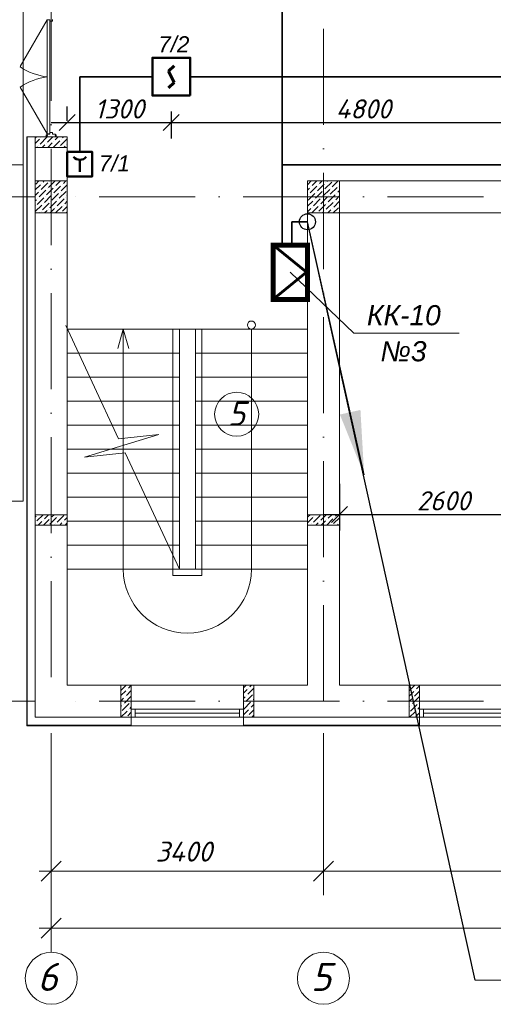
# Model space of a CAD drawing. Header units: millimetres. Extents: x 1114507 to 93926427, y 174473 to 817039.
# Tile 118 of 256: x 1738176 to 1744093, y 476214 to 488516. Entities that reach past the tile are written whole.
import ezdxf

# ---------------------------------------------------------------- set-up
doc = ezdxf.new("R2010")
doc.units = ezdxf.units.MM
doc.linetypes.add('ACAD-1 эт$0$Пл-секц-основа$0$ACAD_ISO10W100', pattern=[18, 12, -3, 0, -3])
doc.linetypes.add('ACAD_ISO10W100', pattern=[18, 12, -3, 0, -3])
for name, color, linetype, lineweight in [('Doors', 86, 'Continuous', 13), ('expl', 234, 'Continuous', 13), ('PLAN', 250, 'Continuous', 25), ('SHEMA', 174, 'Continuous', 25), ('Основная', 7, 'Continuous', 50), ('Пожарная сигнализация', 150, 'Continuous', 50), ('размеры', 12, 'Continuous', 15)]:
    doc.layers.add(name, color=color, linetype=linetype, lineweight=lineweight)
doc.layers.add('kcd_tx', color=7, linetype='Continuous')
doc.layers.add('RAZMERNAR', color=152, linetype='Continuous')
doc.styles.get("Standard").update_dxf_attribs({"font": 'isocpeui.ttf'})
doc.linetypes.add('FENCELINE1', pattern='A,6.35,-2.54,[133,ltypeshp.shx,S=2.54,R=0,X=-2.54,Y=0],-2.54,25.4', length=36.83)
doc.dimstyles.new('Внешние', dxfattribs={"dimtxt": 800, "dimasz": 800, "dimexe": 800, "dimexo": 100, "dimgap": 300, "dimtad": 1, "dimdec": 0, "dimzin": 9, "dimtxsty": 'Standard', "dimblk": 'ARCHTICK', "dimcen": 800, "dimdle": 800, "dimadec": 0, "dimazin": 0, "dimtfac": 1, "dimtdec": 0, "dimtmove": 0, "dimatfit": 3, "dimfxl": 0, "dimarcsym": 0})
doc.dimstyles.new('Санжар', dxfattribs={"dimtxt": 240, "dimasz": 200, "dimexe": 200, "dimexo": 200, "dimgap": 50, "dimtad": 1, "dimdec": 0, "dimtxsty": 'Standard', "dimblk": 'OBLIQUE', "dimcen": 2.5, "dimdle": 200, "dimclrd": 152, "dimclre": 152, "dimclrt": 152, "dimadec": 0, "dimazin": 0, "dimtfac": 1, "dimtdec": 0, "dimtmove": 0, "dimatfit": 3, "dimldrblk": 'OBLIQUE', "dimfxl": 0, "dimlwd": 0, "dimlwe": 0, "dimarcsym": 0})

# ---------------------------------------------------------------- blocks, each defined once
blk = doc.blocks.new('blokqav3mak')
at = {"color": 1, "linetype": 'ACAD_ISO10W100', "lineweight": 0, "ltscale": 100}
for p, q in [((1599766, 782725), (1599766, 766825)), ((1603166, 782425), (1603166, 766825)), ((1626766, 773125), (1599766, 773125)), ((1626766, 766825), (1599766, 766825))]:
    blk.add_line(p, q, dxfattribs=at)
at = {"lineweight": 0, "ltscale": 100}
for p, q in [((1599416, 775525), (1599416, 769325)), ((1599566, 773875), (1599966, 773875)), ((1599566, 773795), (1599566, 766625)), ((1599966, 773795), (1599966, 767025)), ((1599416, 773525), (1598466, 773525)), ((1610716, 773325), (1602966, 773325)), ((1602966, 772925), (1602966, 767025)), ((1610716, 772925), (1603366, 772925)), ((1603366, 772925), (1603366, 767025)), ((1600606, 770104), (1599946, 771519)), ((1602966, 771475), (1599966, 771475)), ((1601366, 768475), (1601366, 771475)), ((1601566, 768475), (1601566, 771475)), ((1601366, 771175), (1599966, 771175)), ((1602966, 771175), (1601566, 771175)), ((1601366, 770875), (1599966, 770875)), ((1602966, 770875), (1601566, 770875)), ((1601366, 770575), (1599966, 770575)), ((1602966, 770575), (1601566, 770575)), ((1601366, 770275), (1599966, 770275)), ((1602966, 770275), (1601566, 770275)), ((1600180, 769875), (1601110, 770158)), ((1601110, 770158), (1600606, 770104)), ((1601366, 769975), (1599966, 769975)), ((1600687, 769930), (1600180, 769875)), ((1601366, 768475), (1600687, 769930)), ((1602966, 769975), (1601566, 769975)), ((1601366, 769675), (1599966, 769675)), ((1602966, 769675), (1601566, 769675)), ((1601366, 769375), (1599966, 769375)), ((1602966, 769375), (1601566, 769375)), ((1597416, 769325, 0), (1599416, 769325, 0)), ((1601366, 769075), (1599966, 769075)), ((1602966, 769075), (1601566, 769075)), ((1601366, 768775), (1599966, 768775)), ((1602966, 768775), (1601566, 768775)), ((1602966, 768475), (1599966, 768475)), ((1599966, 767025), (1600636, 767025)), ((1600766, 767025), (1600766, 766625)), ((1602166, 767025), (1600766, 767025)), ((1602166, 767025), (1602166, 766625)), ((1602296, 767025), (1602966, 767025)), ((1603366, 767025), (1604366, 767025)), ((1604366, 767025), (1604366, 766625)), ((1605766, 767025), (1604366, 767025)), ((1599566, 766625), (1600636, 766625)), ((1602296, 766625), (1604366, 766625)), ((1602166, 766518), (1600766, 766518)), ((1605766, 766518), (1604366, 766518))]:
    blk.add_line(p, q, dxfattribs=at)
at = {"lineweight": 0, "ltscale": 60}
blk.add_line((1599714, 774588), (1599714, 774662), dxfattribs=at)
at = {"color": 252, "lineweight": 0, "ltscale": 100}
for p, q in [((1599459, 773875), (1599459, 766518)), ((1599459, 773875), (1599566, 773875)), ((1600766, 766625), (1600766, 766518)), ((1602166, 766625), (1602166, 766518)), ((1604366, 766625), (1604366, 766518)), ((1599459, 766518), (1600766, 766518)), ((1602166, 766518), (1604366, 766518))]:
    blk.add_line(p, q, dxfattribs=at)
at = {"color": 32, "lineweight": 0, "ltscale": 100}
for p, q in [((1599466, 773875), (1599466, 766525)), ((1599466, 766525), (1600766, 766525)), ((1602166, 766525), (1604366, 766525))]:
    blk.add_line(p, q, dxfattribs=at)
at = {"linetype": 'Continuous', "lineweight": 0, "ltscale": 100}
for p, q in [((1599566, 773860, 0), (1599582, 773875, 0)), ((1599566, 773792, 0), (1599619, 773845, 0)), ((1599627, 773786, 0), (1599712, 773870, 0)), ((1599636, 773862, 0), (1599636, 773862, 0)), ((1599720, 773811, 0), (1599784, 773875, 0)), ((1599789, 773745, 0), (1599872, 773828, 0)), ((1599796, 773820, 0), (1599796, 773820, 0)), ((1599813, 773837, 0), (1599851, 773875, 0)), ((1599880, 773769, 0), (1599964, 773853, 0)), ((1599888, 773845, 0), (1599888, 773845, 0)), ((1599905, 773862, 0), (1599919, 773875, 0)), ((1599587, 773745, 0), (1599594, 773752, 0)), ((1599611, 773769, 0), (1599611, 773769, 0)), ((1599654, 773745, 0), (1599686, 773778, 0)), ((1599703, 773794, 0), (1599703, 773794, 0)), ((1599721, 773745, 0), (1599779, 773803, 0)), ((1599863, 773752, 0), (1599863, 773752, 0)), ((1599923, 773745, 0), (1599939, 773761, 0)), ((1599956, 773778, 0), (1599956, 773778, 0)), ((1599572, 773285), (1599612, 773325)), ((1599664, 773310), (1599679, 773325)), ((1599732, 773243), (1599814, 773325)), ((1599740, 773318), (1599740, 773318)), ((1599824, 773268), (1599881, 773325)), ((1599917, 773293), (1599949, 773325)), ((1602966, 773277), (1603014, 773325)), ((1603025, 773268), (1603082, 773325)), ((1603117, 773293), (1603149, 773325)), ((1603210, 773318), (1603217, 773325)), ((1603277, 773251), (1603351, 773325)), ((1599566, 773212), (1599630, 773276)), ((1599614, 773125), (1599698, 773209)), ((1599622, 773201), (1599622, 773201)), ((1599639, 773217), (1599723, 773302)), ((1599647, 773293), (1599647, 773293)), ((1599706, 773150), (1599790, 773234)), ((1599715, 773226), (1599715, 773226)), ((1599799, 773175), (1599883, 773260)), ((1599807, 773251), (1599807, 773251)), ((1599866, 773108), (1599950, 773192)), ((1599891, 773201), (1599966, 773275)), ((1599900, 773276), (1599900, 773276)), ((1602966, 773210), (1602991, 773234)), ((1602999, 773175), (1603084, 773260)), ((1603008, 773251), (1603008, 773251)), ((1603067, 773108), (1603151, 773192)), ((1603092, 773201), (1603176, 773285)), ((1603100, 773276), (1603100, 773276)), ((1603159, 773133), (1603244, 773217)), ((1603168, 773209), (1603168, 773209)), ((1603185, 773226), (1603269, 773310)), ((1603193, 773302), (1603193, 773302)), ((1603252, 773158), (1603336, 773243)), ((1603260, 773234), (1603260, 773234)), ((1603345, 773184), (1603366, 773206)), ((1603353, 773260), (1603353, 773260)), ((1599566, 773145), (1599605, 773184)), ((1599566, 773077), (1599580, 773091)), ((1599588, 773032), (1599673, 773116)), ((1599597, 773108), (1599597, 773108)), ((1599681, 773057), (1599765, 773142)), ((1599689, 773133), (1599689, 773133)), ((1599748, 772990), (1599833, 773074)), ((1599757, 773066), (1599757, 773066)), ((1599774, 773083), (1599858, 773167)), ((1599782, 773158), (1599782, 773158)), ((1599841, 773015), (1599925, 773100)), ((1599849, 773091), (1599849, 773091)), ((1599875, 773184), (1599875, 773184)), ((1599934, 773041), (1599966, 773073)), ((1599942, 773116), (1599942, 773116)), ((1599959, 773133), (1599966, 773141)), ((1602966, 773008), (1603033, 773074)), ((1602974, 773083), (1603058, 773167)), ((1602983, 773158), (1602983, 773158)), ((1603041, 773015), (1603126, 773100)), ((1603050, 773091), (1603050, 773091)), ((1603075, 773184), (1603075, 773184)), ((1603134, 773041), (1603218, 773125)), ((1603142, 773116), (1603142, 773116)), ((1603227, 773066), (1603311, 773150)), ((1603235, 773142), (1603235, 773142)), ((1603294, 772999), (1603366, 773071)), ((1603302, 773074), (1603302, 773074)), ((1603319, 773091), (1603366, 773138)), ((1603328, 773167), (1603328, 773167)), ((1599566, 772943), (1599647, 773024)), ((1599572, 773015), (1599572, 773015)), ((1599639, 772948), (1599639, 772948)), ((1599656, 772965), (1599740, 773049)), ((1599664, 773041), (1599664, 773041)), ((1599683, 772925), (1599715, 772956)), ((1599732, 772973), (1599732, 772973)), ((1599751, 772925), (1599807, 772982)), ((1599818, 772925), (1599900, 773007)), ((1599824, 772999), (1599824, 772999)), ((1599908, 772948), (1599966, 773006)), ((1599917, 773024), (1599917, 773024)), ((1602966, 772940), (1603008, 772982)), ((1603019, 772925), (1603100, 773007)), ((1603025, 772999), (1603025, 772999)), ((1603109, 772948), (1603193, 773032)), ((1603117, 773024), (1603117, 773024)), ((1603185, 772956), (1603185, 772956)), ((1603201, 772973), (1603286, 773057)), ((1603210, 773049), (1603210, 773049)), ((1603221, 772925), (1603260, 772965)), ((1603277, 772982), (1603277, 772982)), ((1603288, 772925), (1603353, 772990)), ((1599616, 772925), (1599622, 772931)), ((1599891, 772931), (1599891, 772931)), ((1599953, 772925), (1599966, 772939)), ((1603092, 772931), (1603092, 772931)), ((1603153, 772925), (1603168, 772940)), ((1603361, 772931), (1603366, 772936)), ((1599566, 769124, 0), (1599579, 769136, 0)), ((1599587, 769077, 0), (1599665, 769155, 0)), ((1599595, 769153, 0), (1599595, 769153, 0)), ((1599680, 769102, 0), (1599732, 769155, 0)), ((1599772, 769128, 0), (1599800, 769155, 0)), ((1599839, 769060, 0), (1599924, 769145, 0)), ((1599848, 769136, 0), (1599848, 769136, 0)), ((1599865, 769153, 0), (1599867, 769155, 0)), ((1602973, 769128, 0), (1603000, 769155, 0)), ((1603040, 769060, 0), (1603124, 769145, 0)), ((1603048, 769136, 0), (1603048, 769136, 0)), ((1603065, 769153, 0), (1603067, 769155, 0)), ((1603133, 769086, 0), (1603202, 769155, 0)), ((1603225, 769111, 0), (1603269, 769155, 0)), ((1603318, 769136, 0), (1603337, 769155, 0)), ((1599570, 769060, 0), (1599570, 769060, 0)), ((1599602, 769025, 0), (1599646, 769069, 0)), ((1599663, 769086, 0), (1599663, 769086, 0)), ((1599670, 769025, 0), (1599738, 769094, 0)), ((1599747, 769035, 0), (1599831, 769119, 0)), ((1599755, 769111, 0), (1599755, 769111, 0)), ((1599804, 769025, 0), (1599806, 769027, 0)), ((1599823, 769043, 0), (1599823, 769043, 0)), ((1599872, 769025, 0), (1599898, 769052, 0)), ((1599915, 769069, 0), (1599915, 769069, 0)), ((1599932, 769086, 0), (1599966, 769120, 0)), ((1599939, 769025, 0), (1599966, 769052, 0)), ((1602966, 769054, 0), (1603032, 769119, 0)), ((1603005, 769025, 0), (1603006, 769027, 0)), ((1603023, 769043, 0), (1603023, 769043, 0)), ((1603072, 769025, 0), (1603099, 769052, 0)), ((1603116, 769069, 0), (1603116, 769069, 0)), ((1603139, 769025, 0), (1603192, 769077, 0)), ((1603207, 769025, 0), (1603284, 769102, 0)), ((1603208, 769094, 0), (1603208, 769094, 0)), ((1603276, 769027, 0), (1603276, 769027, 0)), ((1603293, 769043, 0), (1603366, 769117, 0)), ((1603301, 769119, 0), (1603301, 769119, 0)), ((1603342, 769025, 0), (1603351, 769035, 0)), ((1600636, 766895, 0), (1600696, 766954, 0)), ((1600637, 766962, 0), (1600700, 767025, 0)), ((1600704, 766895, 0), (1600766, 766957, 0)), ((1600712, 766971, 0), (1600712, 766971, 0)), ((1600729, 766987, 0), (1600766, 767025, 0)), ((1602166, 766991, 0), (1602200, 767025, 0)), ((1602166, 766924, 0), (1602213, 766971, 0)), ((1602221, 766912, 0), (1602296, 766987, 0)), ((1602230, 766987, 0), (1602230, 766987, 0)), ((1602247, 767004, 0), (1602267, 767025, 0)), ((1604236, 766955, 0), (1604306, 767025, 0)), ((1604236, 766888, 0), (1604294, 766945, 0)), ((1604302, 766886, 0), (1604366, 766951, 0)), ((1604311, 766962, 0), (1604311, 766962, 0)), ((1604327, 766979, 0), (1604366, 767018, 0)), ((1600636, 766827, 0), (1600670, 766861, 0)), ((1600653, 766710, 0), (1600738, 766794, 0)), ((1600679, 766802, 0), (1600763, 766886, 0)), ((1600687, 766878, 0), (1600687, 766878, 0)), ((1600754, 766811, 0), (1600754, 766811, 0)), ((1602166, 766857, 0), (1602188, 766878, 0)), ((1602171, 766726, 0), (1602255, 766811, 0)), ((1602179, 766802, 0), (1602179, 766802, 0)), ((1602196, 766819, 0), (1602280, 766903, 0)), ((1602205, 766895, 0), (1602205, 766895, 0)), ((1602272, 766828, 0), (1602272, 766828, 0)), ((1602289, 766844, 0), (1602296, 766852, 0)), ((1604236, 766821, 0), (1604269, 766853, 0)), ((1604277, 766794, 0), (1604361, 766878, 0)), ((1604285, 766870, 0), (1604285, 766870, 0)), ((1604353, 766802, 0), (1604353, 766802, 0)), ((1600636, 766760, 0), (1600645, 766769, 0)), ((1600636, 766625, 0), (1600712, 766701, 0)), ((1600637, 766693, 0), (1600637, 766693, 0)), ((1600662, 766785, 0), (1600662, 766785, 0)), ((1600721, 766642, 0), (1600766, 766688, 0)), ((1600729, 766718, 0), (1600729, 766718, 0)), ((1600746, 766735, 0), (1600766, 766755, 0)), ((1602166, 766655, 0), (1602230, 766718, 0)), ((1602238, 766659, 0), (1602296, 766717, 0)), ((1602247, 766735, 0), (1602247, 766735, 0)), ((1602264, 766752, 0), (1602296, 766785, 0)), ((1604236, 766753, 0), (1604243, 766760, 0)), ((1604243, 766625, 0), (1604311, 766693, 0)), ((1604252, 766701, 0), (1604336, 766785, 0)), ((1604260, 766777, 0), (1604260, 766777, 0)), ((1604319, 766634, 0), (1604366, 766681, 0)), ((1604327, 766710, 0), (1604327, 766710, 0)), ((1604344, 766726, 0), (1604366, 766749, 0)), ((1600704, 766625, 0), (1600704, 766625, 0)), ((1602204, 766625, 0), (1602205, 766625, 0)), ((1602221, 766642, 0), (1602221, 766642, 0)), ((1602272, 766625, 0), (1602296, 766650, 0))]:
    blk.add_line(p, q, dxfattribs=at)
at = {"color": 204, "linetype": 'FENCELINE1', "lineweight": 0, "ltscale": 20}
for p, q in [((1601286, 771475), (1601286, 768395)), ((1601646, 768395), (1601646, 771475)), ((1601286, 768395), (1601646, 768395))]:
    blk.add_line(p, q, dxfattribs=at)
at = {"color": 5, "lineweight": 0}
for p, q in [((1600766, 766725), (1600816, 766725)), ((1600766, 766625), (1600766, 766725)), ((1602116, 766725), (1600816, 766725)), ((1600816, 766725), (1600816, 766625)), ((1602116, 766675), (1600816, 766675)), ((1602166, 766725), (1602116, 766725)), ((1602116, 766725), (1602116, 766625)), ((1602166, 766625), (1602166, 766725)), ((1604366, 766725), (1604416, 766725)), ((1604366, 766625), (1604366, 766725)), ((1605716, 766725), (1604416, 766725)), ((1604416, 766725), (1604416, 766625)), ((1605716, 766675), (1604416, 766675)), ((1600816, 766625), (1600766, 766625)), ((1602116, 766625), (1600816, 766625)), ((1602116, 766625), (1602166, 766625)), ((1604416, 766625), (1604366, 766625)), ((1605716, 766625), (1604416, 766625))]:
    blk.add_line(p, q, dxfattribs=at)
at = {"color": 0, "linetype": 'ByBlock', "lineweight": 0}
for p, q in [((1599891, 764826), (1599641, 764576)), ((1603291, 764826), (1603041, 764576)), ((1603041, 764576), (1603291, 764826)), ((1599891, 764112), (1599641, 763862))]:
    blk.add_line(p, q, dxfattribs=at)
at = {"layer": 'Doors', "lineweight": 0}
for p, q in [((1599714, 775338), (1599377, 774753)), ((1599714, 775338), (1599714, 774662)), ((1599714, 775338), (1599748, 775338)), ((1599748, 775342), (1599748, 773929)), ((1599748, 775321), (1599781, 775321)), ((1599781, 775342), (1599781, 775321)), ((1599714, 773912), (1599714, 774588)), ((1599748, 773908), (1599748, 774588)), ((1599714, 773912), (1599377, 774497)), ((1599748, 773929), (1599781, 773929)), ((1599781, 773908), (1599781, 773929)), ((1599704, 773875), (1599704, 773901)), ((1599714, 773901), (1599704, 773901)), ((1599714, 773875), (1599704, 773875)), ((1599714, 773912), (1599748, 773912)), ((1599714, 773908), (1599748, 773908)), ((1599714, 773894), (1599714, 773908)), ((1599714, 773894), (1599719, 773894)), ((1599714, 773875), (1599714, 773890)), ((1599714, 773890), (1599719, 773890)), ((1599714, 773875), (1599818, 773875)), ((1599714, 773875), (1599714, 773875)), ((1599719, 773890), (1599719, 773894)), ((1599781, 773908), (1599818, 773908)), ((1599818, 773894), (1599814, 773894)), ((1599814, 773890), (1599814, 773894)), ((1599818, 773890), (1599814, 773890)), ((1599818, 773894), (1599818, 773908)), ((1599818, 773901), (1599828, 773901)), ((1599818, 773875), (1599818, 773890)), ((1599818, 773875), (1599818, 773890)), ((1599818, 773875), (1599818, 773875)), ((1599818, 773875), (1599828, 773875)), ((1599828, 773875), (1599828, 773901))]:
    blk.add_line(p, q, dxfattribs=at)
at = {"layer": 'Doors', "lineweight": 0, "extrusion": (0, 0, -1)}
blk.add_ellipse((1599648, 774959), major_axis=(-460, 174), ratio=0.632541, start_param=4.336202, end_param=5.088576, dxfattribs=at)
at = {"layer": 'Doors', "lineweight": 0}
blk.add_ellipse((1599648, 774291), major_axis=(-460, -174), ratio=0.632541, start_param=4.336202, end_param=5.088576, dxfattribs=at)
at = {"layer": 'expl', "lineweight": 0}
for p, q in [((1600666, 771475), (1600599, 771232)), ((1600666, 771475), (1600734, 771232)), ((1600666, 771475), (1600666, 768475)), ((1602266, 771475), (1602266, 768475))]:
    blk.add_line(p, q, dxfattribs=at)
blk.add_circle((1602266, 771525), 50, dxfattribs=at)
blk.add_arc((1601466, 768475), 800, 180, 0, dxfattribs=at)
at = {"layer": 'kcd_tx', "color": 152, "lineweight": 0, "ltscale": 100}
for p, q in [((1599566, 773125), (1595864, 773125)), ((1599566, 773125), (1595864, 773125)), ((1599566, 766825), (1594939, 766825)), ((1599566, 766825), (1595864, 766825))]:
    blk.add_line(p, q, dxfattribs=at)
at = {"layer": 'PLAN', "color": 158, "lineweight": 0}
for centre in [(1599766, 763363), (1603166, 763363)]:
    blk.add_circle(centre, 325, dxfattribs=at)
at = {"layer": 'RAZMERNAR', "lineweight": 0, "ltscale": 100}
for p, q in [((1599766, 766425), (1599766, 764401)), ((1599766, 766425), (1599766, 763687)), ((1603166, 766425), (1603166, 764401)), ((1603166, 766425), (1603166, 764401)), ((1603316, 764701), (1599616, 764701)), ((1612916, 764701), (1603016, 764701)), ((1626916, 763987), (1599616, 763987))]:
    blk.add_line(p, q, dxfattribs=at)
at = {"layer": 'размеры', "lineweight": 0, "ltscale": 5}
for p, q in [((1599566, 773745), (1599566, 773875)), ((1599566, 773875), (1599966, 773875)), ((1599966, 773875), (1599966, 773745)), ((1599966, 773745), (1599566, 773745)), ((1599966, 773325), (1599566, 773325)), ((1599566, 773325), (1599566, 772925)), ((1599966, 772925), (1599966, 773325)), ((1603366, 773325), (1602966, 773325)), ((1602966, 773325), (1602966, 772925)), ((1603366, 772925), (1603366, 773325)), ((1599566, 772925), (1599966, 772925)), ((1602966, 772925), (1603366, 772925)), ((1599566, 769025), (1599566, 769155)), ((1599566, 769155), (1599966, 769155)), ((1599966, 769155), (1599566, 769155)), ((1599566, 769155), (1599566, 769025)), ((1599966, 769155), (1599966, 769025)), ((1599966, 769025), (1599966, 769155)), ((1602966, 769025), (1602966, 769155)), ((1602966, 769155), (1603366, 769155)), ((1603366, 769155), (1602966, 769155)), ((1602966, 769155), (1602966, 769025)), ((1603366, 769155), (1603366, 769025)), ((1603366, 769025), (1603366, 769155)), ((1599966, 769025), (1599566, 769025)), ((1599566, 769025), (1599966, 769025)), ((1603366, 769025), (1602966, 769025)), ((1602966, 769025), (1603366, 769025)), ((1600766, 767025), (1600636, 767025)), ((1600636, 767025), (1600636, 766625)), ((1600766, 766625), (1600766, 767025)), ((1602296, 767025), (1602166, 767025)), ((1602166, 767025), (1602166, 766625)), ((1602296, 766625), (1602296, 767025)), ((1604366, 767025), (1604236, 767025)), ((1604236, 767025), (1604236, 766625)), ((1604366, 766625), (1604366, 767025)), ((1600636, 766625), (1600766, 766625)), ((1602166, 766625), (1602296, 766625)), ((1604236, 766625), (1604366, 766625))]:
    blk.add_line(p, q, dxfattribs=at)
at = {"layer": 'PLAN', "lineweight": 0}
for s, p in [('6', (1599593, 763205)), ('5', (1603009, 763205))]:
    blk.add_text(s, height=350, dxfattribs=at).set_placement(p)
at = {"layer": 'RAZMERNAR', "lineweight": 0}
blk.add_text('3400', height=250, dxfattribs=at).set_placement((1601068, 764821))
blk = doc.blocks.new('_ArchTick')
at = {"color": 0, "linetype": 'ByBlock', "const_width": 0.15}
blk.add_lwpolyline([(-0.5, -0.5), (0.5, 0.5)], dxfattribs=at)
blk = doc.blocks.new('_Oblique')
at = {"color": 0, "linetype": 'ByBlock', "lineweight": -2}
blk.add_line((-0.5, -0.5), (0.5, 0.5), dxfattribs=at)
blk = doc.blocks.new('*D1988')
at = {"layer": 'Defpoints', "color": 0, "lineweight": 40, "ltscale": 100, "transparency": 16777216}
for p in [(1742171, 482915), (1744771, 482915), (1744771, 482335)]:
    blk.add_point(p, dxfattribs=at)
at = {"layer": 'kcd_tx', "color": 152, "ltscale": 100, "transparency": 16777216}
for p, q in [((1742171, 482715), (1742171, 482135)), ((1744771, 482715), (1744771, 482135)), ((1741971, 482335), (1744971, 482335))]:
    blk.add_line(p, q, dxfattribs=at)
at = {"layer": 'kcd_tx', "color": 152, "ltscale": 100, "transparency": 16777216, "xscale": 200, "yscale": 200, "zscale": 200, "rotation": 180}
blk.add_blockref('_Oblique', (1742171, 482335), dxfattribs=at)
at = {"layer": 'kcd_tx', "color": 152, "ltscale": 100, "transparency": 16777216, "xscale": 200, "yscale": 200, "zscale": 200}
blk.add_blockref('_Oblique', (1744771, 482335), dxfattribs=at)
at = {"layer": 'kcd_tx', "color": 152, "lineweight": 35, "ltscale": 100, "transparency": 16777216, "insert": (1743471, 482505), "char_height": 240, "attachment_point": 5}
blk.add_mtext('2600', dxfattribs=at)
blk = doc.blocks.new('Дым.датчик')
at = {"color": 5, "lineweight": 60}
for p, q in [((48, 181), (-44, 91)), ((-44, 91), (46, -92)), ((46, -92), (-44, -182))]:
    blk.add_line(p, q, dxfattribs=at)
at = {"color": 5, "lineweight": 50}
blk.add_lwpolyline([(-310, 309), (312, 309), (312, -315), (-310, -315)], close=True, dxfattribs=at)
blk = doc.blocks.new('ььь')
at = {"color": 5, "lineweight": 50}
blk.add_line((1264322, -815359), (1264322, -815659), dxfattribs=at)
blk.add_lwpolyline([(1264004, -815157), (1264626, -815157), (1264626, -815781), (1264004, -815781)], close=True, dxfattribs=at)
blk.add_arc((1264321, -815150), 209, 221.0053, 319.5801, dxfattribs=at)
blk = doc.blocks.new('*D1974')
at = {"layer": 'Defpoints', "color": 0, "lineweight": 40, "ltscale": 100, "transparency": 16777216}
for p in [(1740070, 487567), (1744870, 487567), (1744870, 487231)]:
    blk.add_point(p, dxfattribs=at)
at = {"layer": 'kcd_tx', "color": 152, "ltscale": 100, "transparency": 16777216}
for p, q in [((1740070, 487367), (1740070, 487031)), ((1744870, 487367), (1744870, 487031)), ((1739870, 487231), (1745070, 487231))]:
    blk.add_line(p, q, dxfattribs=at)
at = {"layer": 'kcd_tx', "color": 152, "ltscale": 100, "transparency": 16777216, "xscale": 200, "yscale": 200, "zscale": 200, "rotation": 180}
blk.add_blockref('_Oblique', (1740070, 487231), dxfattribs=at)
at = {"layer": 'kcd_tx', "color": 152, "ltscale": 100, "transparency": 16777216, "xscale": 200, "yscale": 200, "zscale": 200}
blk.add_blockref('_Oblique', (1744870, 487231), dxfattribs=at)
at = {"layer": 'kcd_tx', "color": 152, "lineweight": 35, "ltscale": 100, "transparency": 16777216, "insert": (1742470, 487401), "char_height": 240, "attachment_point": 5}
blk.add_mtext('4800', dxfattribs=at)
blk = doc.blocks.new('*D1971')
at = {"layer": 'Defpoints', "color": 0, "lineweight": 40, "ltscale": 100, "transparency": 16777216}
for p in [(1740070, 487567), (1740070, 487231), (1738771, 487051)]:
    blk.add_point(p, dxfattribs=at)
at = {"layer": 'kcd_tx', "color": 152, "ltscale": 100, "transparency": 16777216}
for p, q in [((1738771, 487251), (1738771, 487431)), ((1740070, 487367), (1740070, 487031)), ((1738571, 487231), (1740270, 487231))]:
    blk.add_line(p, q, dxfattribs=at)
at = {"layer": 'kcd_tx', "color": 152, "ltscale": 100, "transparency": 16777216, "xscale": 200, "yscale": 200, "zscale": 200, "rotation": 180}
blk.add_blockref('_Oblique', (1738771, 487231), dxfattribs=at)
at = {"layer": 'kcd_tx', "color": 152, "ltscale": 100, "transparency": 16777216, "xscale": 200, "yscale": 200, "zscale": 200}
blk.add_blockref('_Oblique', (1740070, 487231), dxfattribs=at)
at = {"layer": 'kcd_tx', "color": 152, "lineweight": 35, "ltscale": 100, "transparency": 16777216, "insert": (1739421, 487401), "char_height": 240, "attachment_point": 5}
blk.add_mtext('1300', dxfattribs=at)

msp = doc.modelspace()

# ---------------------------------------------------------------- linework, layer by layer
at = {"color": 5, "lineweight": 35, "ltscale": 100}
for p, q in [((1741456.2, 485700.1), (1741456.2, 488901.2)), ((1738925.7, 486865.6), (1738925.7, 487803.3)), ((1739834.6, 487803.3), (1738925.7, 487803.3)), ((1744634.6, 487803.3), (1740306.1, 487803.3)), ((1763784.7, 486701.2), (1741456.2, 486701.2))]:
    msp.add_line(p, q, dxfattribs=at)
at = {"color": 0, "lineweight": 15}
msp.add_line((1743865.8, 476516.9), (1750479, 476516.9), dxfattribs=at)
at = {"color": 242, "linetype": 'ACAD-1 эт$0$Пл-секц-основа$0$ACAD_ISO10W100', "lineweight": 35, "ltscale": 30}
msp.add_lwpolyline([(1741771.2, 485991), (1741575.7, 485991), (1741575.7, 485700.1)], dxfattribs=at)
at = {"lineweight": 30}
msp.add_circle((1741771.2, 485991), 100, dxfattribs=at)
at = {"layer": 'expl', "lineweight": 0}
msp.add_circle((1740887, 483586.1), 275.1, dxfattribs=at)
at = {"layer": 'Пожарная сигнализация', "color": 0, "lineweight": 20}
msp.add_line((1743668.2, 484599.9), (1742351.1, 484599.9), dxfattribs=at)
at = {"layer": 'Пожарная сигнализация', "color": 7, "lineweight": 20, "ltscale": 0.5, "const_width": 61.7}
msp.add_lwpolyline([(1741341.1, 485020.8), (1741341.1, 485700.1), (1741771.2, 485700.1), (1741771.2, 485020.8), (1741341.1, 485020.8)], dxfattribs=at)
at = {"layer": 'Пожарная сигнализация', "color": 0, "lineweight": 20, "const_width": 34.3}
for points in [[(1741771.2, 485351.8), (1741336.2, 485705.3)], [(1741341.1, 485020.8), (1741775.6, 485374.9)]]:
    msp.add_lwpolyline(points, dxfattribs=at)

# ---------------------------------------------------------------- block references
at = {"color": 0}
msp.add_blockref('blokqav3mak', (138804.9, -286823.9), dxfattribs=at)
at = {"color": 5, "lineweight": 50, "xscale": 0.7574416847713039, "yscale": 0.7574416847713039, "zscale": 0.7574416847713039, "rotation": 180}
msp.add_blockref('Дым.датчик', (1740071.2, 487801.2), dxfattribs=at)
at = {"color": 114, "lineweight": 15, "xscale": 0.496200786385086, "yscale": 0.496200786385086, "zscale": 0.496200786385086}
msp.add_blockref('ььь', (1111571.5, 891347.3), dxfattribs=at)

# ---------------------------------------------------------------- texts
at = {"lineweight": 0, "insert": (1740993.8, 483744.2), "char_height": 300, "width": 349.19, "attachment_point": 3}
msp.add_mtext('5', dxfattribs=at)
at = {"layer": 'SHEMA', "color": 5, "ltscale": 300, "char_height": 200, "width": 1463.345, "attachment_point": 3}
for s, insert in [('{\\fArial|b0|i1|c0|p34;7\\fArial|b0|i1|c204|p34;/\\fArial|b0|i1|c0|p34;2}', (1740296.5, 488309)), ('{\\fArial|b0|i1|c0|p34;7\\fArial|b0|i1|c204|p34;/\\fArial|b0|i1|c0|p34;1}', (1739553.5, 486821.1))]:
    msp.add_mtext(s, dxfattribs=dict(at, insert=insert))
at = {"layer": 'Пожарная сигнализация', "color": 7, "lineweight": 20, "char_height": 286, "attachment_point": 3}
for s, insert, width in [('{\\fArial|b0|i1|c204|p34;\\H0.88x;КК-10}', (1743436.4, 484949.5), 1017.764), ('{\\fArial|b0|i1|c204|p34;\\H0.88x;№\\fArial|b0|i1|c0|p34;3}', (1743258.5, 484499.2), 675.062)]:
    msp.add_mtext(s, dxfattribs=dict(at, insert=insert, width=width))

# ---------------------------------------------------------------- dimensions: what is measured, and where the dimension line sits
at = {"layer": 'kcd_tx', "lineweight": 35, "ltscale": 100}
dim = msp.add_linear_dim(base=(1740070.3, 487231.3), p1=(1738771.2, 487051.2), p2=(1740070.3, 487567.1), text='1300', dimstyle='Санжар', override={"dimfxl": 200, "dimtfillclr": 253, "dimlwd": 65535, "dimlwe": 65535, "dimarcsym": 2}, dxfattribs=at)
dim.commit()
dim.dimension.update_dxf_attribs({"geometry": '*D1971', "text_midpoint": (1739420.8, 487401.3)})
for base, p1, p2, picture, middle in [((1744870.3, 487231.3), (1740070.3, 487567.1), (1744870.3, 487567.1), '*D1974', (1742470.3, 487401.3)), ((1744771.2, 482335.1), (1742171.2, 482914.9), (1744771.2, 482914.9), '*D1988', (1743471.2, 482505.1))]:
    dim = msp.add_linear_dim(base=base, p1=p1, p2=p2, dimstyle='Санжар', override={"dimfxl": 200, "dimtfillclr": 253, "dimlwd": 65535, "dimlwe": 65535, "dimarcsym": 2}, dxfattribs=at)
    dim.commit()
    dim.dimension.update_dxf_attribs({"geometry": picture, "text_midpoint": middle})

# ---------------------------------------------------------------- leaders
at = {"layer": 'Основная', "lineweight": 50}
msp.add_leader([(1742479.6, 482830.7), (1741771.2, 485991)], dimstyle='Внешние', dxfattribs=at)
at = {"layer": 'Основная', "lineweight": 15}
for points in [[(1743865.8, 476516.9), (1741771.2, 485991)], [(1741556.1, 485360.4), (1742351.1, 484599.9)], [(1741556.1, 485360.4), (1742351.1, 484599.9)]]:
    msp.add_leader(points, dimstyle='Внешние', override={"dimldrblk": 'None'}, dxfattribs=at)

doc.saveas('drawing.dxf')
